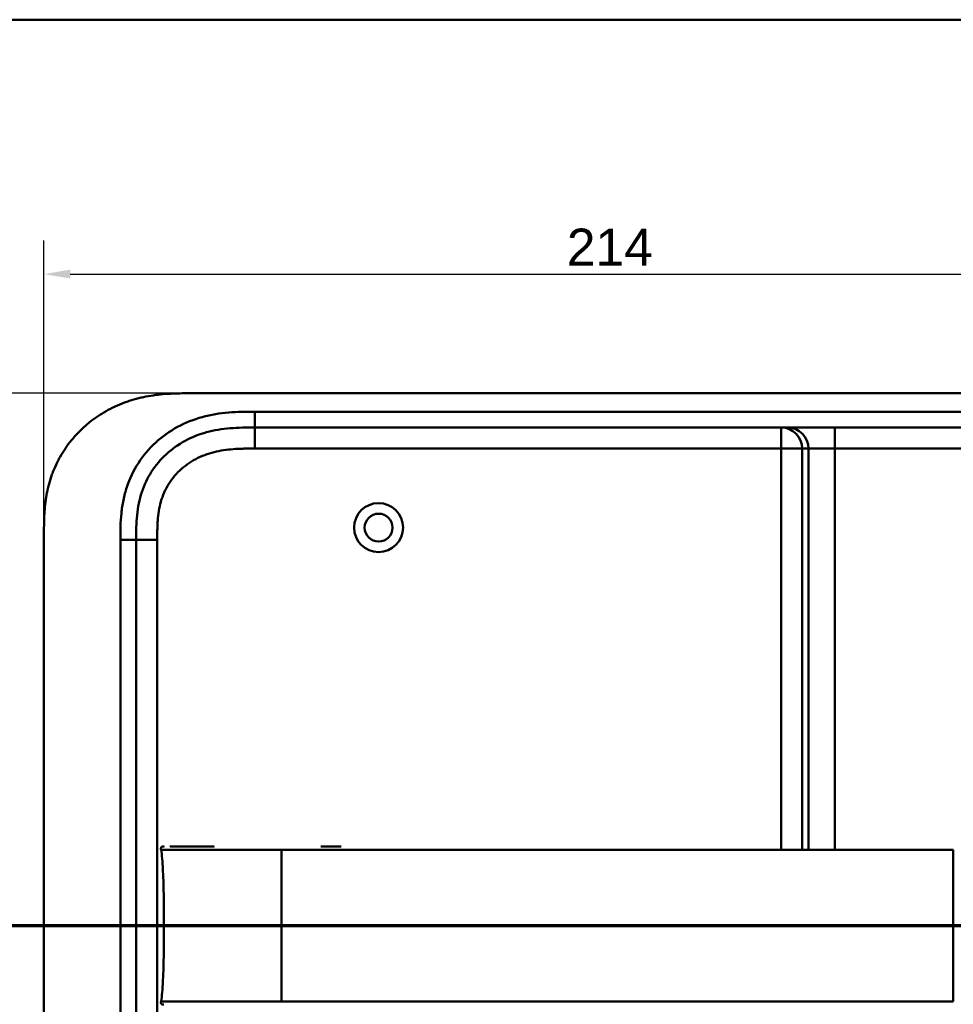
# Model space of a CAD drawing. Header units: millimetres. Extents: x 20 to 833, y 20 to 574.
# Tile 19 of 20: x 537 to 714, y 387 to 574. Entities that reach past the tile are written whole.
import ezdxf

# ---------------------------------------------------------------- set-up
doc = ezdxf.new("R2010")
doc.units = ezdxf.units.MM
doc.header["$LTSCALE"] = 2
for name, color, linetype, lineweight in [('Bemaßungen(DIN)', 7, 'Continuous', 25), ('Schnittansichtslinien(DIN)', 7, 'Continuous', 70), ('Sichtbare Kanten(DIN)', 7, 'Continuous', 50), ('Sichtbare tangentiale Kanten(DIN)', 7, 'Continuous', 50), ('Skizziergeometrie(DIN)', 7, 'Continuous', 50)]:
    doc.layers.add(name, color=color, linetype=linetype, lineweight=lineweight)
doc.styles.add('Aktuell-DINGroßer Text', font='arial.ttf')
doc.styles.add('STANDARD-DIN~0', font='arial.ttf')
doc.dimstyles.new('CAD-LAN', dxfattribs={"dimscale": 2, "dimtxt": 3.5, "dimasz": 2.5, "dimexe": 3.175, "dimexo": 0, "dimgap": 0.8, "dimtad": 1, "dimrnd": 1e-08, "dimtxsty": 'STANDARD-DIN~0', "dimcen": 0.09, "dimdle": 10, "dimclrd": 250, "dimclre": 250, "dimclrt": 250, "dimadec": 0, "dimazin": 2, "dimtfac": 1, "dimtmove": 0, "dimatfit": 3, "dimfxl": 1, "dimtolj": 1, "dimtzin": 0, "dimlwd": 25, "dimlwe": 25, "dimarcsym": 0})

# ---------------------------------------------------------------- blocks, each defined once
blk = doc.blocks.new('Ränder Standardrahmen')
at = {"layer": 'Skizziergeometrie(DIN)', "flags": 128}
blk.add_lwpolyline([(10, 10), (10, 287), (410, 287), (410, 10), (10, 10)], dxfattribs=at)
blk = doc.blocks.new('*D21')
at = {"layer": 'Bemaßungen(DIN)', "color": 250, "linetype": 'Continuous', "lineweight": 25, "true_color": 0x3f3f3f, "transparency": 16777216}
for p, q in [((568.95, 503.11), (483.16, 503.11)), ((489.51, 498.11), (489.51, 263.11)), ((569.51, 258.11), (483.16, 258.11))]:
    blk.add_line(p, q, dxfattribs=at)
at = {"layer": 'Bemaßungen(DIN)', "color": 250, "linetype": 'Continuous', "true_color": 0x3f3f3f, "transparency": 16777216}
for points in [[(488.68, 498.11), (490.35, 498.11), (489.51, 503.11)], [(488.68, 263.11), (490.35, 263.11), (489.51, 258.11)]]:
    blk.add_solid(points, dxfattribs=at)
at = {"layer": 'Defpoints', "color": 0, "linetype": 'Continuous', "transparency": 16777216}
for p in [(568.95, 503.11), (489.51, 258.11), (569.51, 258.11)]:
    blk.add_point(p, dxfattribs=at)
at = {"layer": 'Bemaßungen(DIN)', "color": 250, "linetype": 'Continuous', "lineweight": 25, "true_color": 0x3f3f3f, "transparency": 16777216, "insert": (480.77, 372.79), "char_height": 7, "attachment_point": 1, "rotation": 90, "style": 'STANDARD-DIN~0'}
blk.add_mtext('\\A1;245', dxfattribs=at)
blk = doc.blocks.new('*D22')
at = {"layer": 'Bemaßungen(DIN)', "color": 250, "linetype": 'Continuous', "lineweight": 25, "true_color": 0x3f3f3f, "transparency": 16777216}
for p, q in [((541.47, 476.32), (541.47, 532.07)), ((755.47, 476.32), (755.47, 532.07)), ((546.47, 525.72), (750.47, 525.72))]:
    blk.add_line(p, q, dxfattribs=at)
at = {"layer": 'Bemaßungen(DIN)', "color": 250, "linetype": 'Continuous', "true_color": 0x3f3f3f, "transparency": 16777216}
for points in [[(546.47, 526.56), (546.47, 524.89), (541.47, 525.72)], [(750.47, 526.56), (750.47, 524.89), (755.47, 525.72)]]:
    blk.add_solid(points, dxfattribs=at)
at = {"layer": 'Defpoints', "color": 0, "linetype": 'Continuous', "transparency": 16777216}
for p in [(755.47, 525.72), (541.47, 476.32), (755.47, 476.32)]:
    blk.add_point(p, dxfattribs=at)
at = {"layer": 'Bemaßungen(DIN)', "color": 250, "linetype": 'Continuous', "lineweight": 25, "true_color": 0x3f3f3f, "transparency": 16777216, "insert": (640.7, 534.35), "char_height": 7, "attachment_point": 1, "style": 'STANDARD-DIN~0'}
blk.add_mtext('\\A1;214', dxfattribs=at)
blk = doc.blocks.new('2DTransSchnitt0')
at = {"layer": 'Schnittansichtslinien(DIN)', "linetype": 'Continuous'}
for p, q in [((260.268, 212.356), (260.268, 206.048)), ((389.57, 212.356), (389.57, 206.048)), ((259.268, 206.048), (260.268, 201.048)), ((261.268, 206.048), (259.268, 206.048)), ((260.268, 206.048), (260.268, 201.048)), ((260.268, 201.048), (261.268, 206.048)), ((388.57, 206.048), (389.57, 201.048)), ((390.57, 206.048), (388.57, 206.048)), ((389.57, 206.048), (389.57, 201.048)), ((389.57, 201.048), (390.57, 206.048)), ((254.987, 201.048), (394.852, 201.048))]:
    blk.add_line(p, q, dxfattribs=at)
at = {"layer": 'Schnittansichtslinien(DIN)', "linetype": 'Continuous', "lineweight": 140}
for p, q in [((254.987, 201.048), (265.55, 201.048)), ((384.289, 201.048), (394.852, 201.048))]:
    blk.add_line(p, q, dxfattribs=at)
at = {"layer": 'Schnittansichtslinien(DIN)', "linetype": 'Continuous', "flags": 128}
for points in [[(259.268, 206.048), (260.268, 201.048), (261.268, 206.048), (259.268, 206.048)], [(388.57, 206.048), (389.57, 201.048), (390.57, 206.048), (388.57, 206.048)]]:
    blk.add_lwpolyline(points, dxfattribs=at)
at = {"layer": 'Schnittansichtslinien(DIN)'}
for points in [[(259.268, 206.048), (260.268, 201.048), (261.268, 206.048), (259.268, 206.048)], [(388.57, 206.048), (389.57, 201.048), (390.57, 206.048), (388.57, 206.048)]]:
    blk.add_solid(points, dxfattribs=at)
at = {"layer": 'Schnittansichtslinien(DIN)', "char_height": 3.734, "attachment_point": 7, "style": 'Aktuell-DINGroßer Text'}
for insert in [(258.515, 214.548), (387.817, 214.548)]:
    blk.add_mtext('A', dxfattribs=dict(at, insert=insert))

msp = doc.modelspace()

# ---------------------------------------------------------------- linework, layer by layer
at = {"layer": 'Sichtbare Kanten(DIN)'}
for p, q in [((727.436, 503.107), (568.953, 503.107)), ((581.513, 496.607), (726.436, 496.607)), ((541.474, 284.891), (541.474, 476.323)), ((558.974, 285.891), (558.974, 475.323)), ((594.012, 417.095), (597.859, 417.095))]:
    msp.add_line(p, q, dxfattribs=at)
for radius in [4.65, 2.65]:
    msp.add_circle((604.974, 477.607), radius, dxfattribs=at)
for points, knots in [([(568.953, 503.107), (568.543, 503.107), (567.53, 503.102), (566.204, 503.071), (564.676, 502.989), (563.447, 502.881), (561.907, 502.679), (560.675, 502.459), (559.143, 502.104), (557.927, 501.752), (556.428, 501.225), (555.25, 500.733), (553.813, 500.03), (552.695, 499.398), (551.348, 498.523), (550.314, 497.759), (549.086, 496.727), (548.158, 495.843), (547.073, 494.673), (546.27, 493.687), (545.351, 492.402), (544.686, 491.335), (543.948, 489.962), (543.431, 488.836), (542.879, 487.402), (542.511, 486.239), (542.14, 484.773), (541.912, 483.593), (541.703, 482.12), (541.593, 480.943), (541.51, 479.483), (541.475, 478.034), (541.474, 476.89), (541.474, 476.323)], [0.01304212, 0.01304212, 0.01304212, 0.01304212, 0.04166717, 0.08333381, 0.10416714, 0.14583378, 0.1666671, 0.20833375, 0.22916707, 0.27083371, 0.29166704, 0.33333368, 0.354167, 0.39583365, 0.41666697, 0.45833362, 0.47916694, 0.52083358, 0.54166691, 0.58333355, 0.60416687, 0.64583352, 0.66666684, 0.70833349, 0.72916681, 0.77083345, 0.79166678, 0.83333342, 0.85416674, 0.89583339, 0.91666671, 0.95833335, 0.99999585, 0.99999585, 0.99999585, 0.99999585]), ([(558.974, 475.323), (558.974, 476.111), (558.975, 476.904), (558.997, 477.695), (559.019, 478.466), (559.062, 479.236), (559.14, 479.998), (559.215, 480.744), (559.325, 481.484), (559.474, 482.214), (559.622, 482.931), (559.808, 483.639), (560.038, 484.334), (560.49, 485.698), (561.111, 487.014), (561.902, 488.239), (562.681, 489.444), (563.625, 490.561), (564.698, 491.547), (565.767, 492.527), (566.963, 493.376), (568.246, 494.071), (569.536, 494.771), (570.913, 495.315), (572.335, 495.707), (573.053, 495.904), (573.783, 496.064), (574.521, 496.189), (575.268, 496.315), (576.024, 496.407), (576.786, 496.471), (577.559, 496.535), (578.338, 496.57), (579.12, 496.588), (579.917, 496.607), (580.715, 496.607), (581.513, 496.607)], [-3.5878945, -3.5878945, -3.5878945, -3.5878945, -3.3463969, -3.3463969, -3.3463969, -3.1110564, -3.1110564, -3.1110564, -2.8806944, -2.8806944, -2.8806944, -2.6543295, -2.6543295, -2.6543295, -2.2103328, -2.2103328, -2.2103328, -1.773398, -1.773398, -1.773398, -1.3386841, -1.3386841, -1.3386841, -0.9015937, -0.9015937, -0.9015937, -0.6806641, -0.6806641, -0.6806641, -0.4572687, -0.4572687, -0.4572687, -0.2306635, -0.2306635, -0.2306635, 0, 0, 0, 0]), ([(563.702, 416.484), (563.686, 416.587), (563.667, 416.692), (563.682, 416.821), (563.687, 416.848), (563.701, 416.893), (563.71, 416.913), (563.731, 416.95), (563.744, 416.967), (563.772, 416.997), (563.789, 417.01), (563.841, 417.045), (563.881, 417.061), (563.962, 417.082), (564.004, 417.087), (564.064, 417.092), (564.083, 417.093), (564.116, 417.094), (564.13, 417.095), (564.149, 417.095), (564.154, 417.095), (564.163, 417.095), (564.168, 417.095), (564.175, 417.095), (564.178, 417.095), (564.19, 417.095), (564.194, 417.095), (564.203, 417.095), (564.205, 417.095), (564.211, 417.095), (564.213, 417.095), (564.216, 417.095), (564.217, 417.095), (564.218, 417.095), (564.218, 417.095), (564.219, 417.095), (564.219, 417.095), (564.219, 417.095), (564.219, 417.095), (564.219, 417.095)], [0, 0, 0, 0, 0.0311277, 0.0311277, 0.03911556, 0.03911556, 0.04551701, 0.04551701, 0.05176502, 0.05176502, 0.05801202, 0.05801202, 0.07063282, 0.07063282, 0.08310355, 0.08310355, 0.08876398, 0.08876398, 0.09302208, 0.09302208, 0.0945824, 0.0945824, 0.09615429, 0.09615429, 0.09772199, 0.09772199, 0.10409523, 0.10409523, 0.11652864, 0.11652864, 0.13514677, 0.13514677, 0.13863752, 0.13863752, 0.14018957, 0.14018957, 0.14028666, 0.14028666, 0.14033604, 0.14033604, 0.14033604, 0.14033604]), ([(564.109, 417.094), (564.136, 417.096), (564.162, 417.096), (564.209, 417.097), (564.23, 417.096), (564.256, 417.096), (564.262, 417.096), (564.268, 417.096), (564.268, 417.096), (564.269, 417.096), (564.269, 417.096), (564.269, 417.096)], [0.159826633, 0.159826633, 0.159826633, 0.159826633, 0.167747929, 0.167747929, 0.174016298, 0.174016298, 0.175896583, 0.175896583, 0.175984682, 0.175984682, 0.176039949, 0.176039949, 0.176039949, 0.176039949]), ([(564.204, 417.095), (564.208, 417.095), (564.212, 417.095), (564.229, 417.095), (564.243, 417.095), (564.257, 417.095), (564.257, 417.095), (564.257, 417.095), (564.257, 417.095), (564.258, 417.095), (564.258, 417.095), (564.258, 417.095)], [0.1063680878, 0.1063680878, 0.1063680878, 0.1063680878, 0.1076624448, 0.1076624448, 0.1118780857, 0.1118780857, 0.1119328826, 0.1119328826, 0.1119534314, 0.1119534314, 0.1119649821, 0.1119649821, 0.1119649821, 0.1119649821]), ([(564.211, 417.095), (564.217, 417.095), (564.223, 417.095), (564.233, 417.095), (564.235, 417.095), (564.241, 417.095), (564.243, 417.095), (564.247, 417.095), (564.249, 417.095), (564.25, 417.095), (564.25, 417.095), (564.251, 417.095), (564.251, 417.095), (564.251, 417.095), (564.251, 417.095), (564.251, 417.095)], [0.0954974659, 0.0954974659, 0.0954974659, 0.0954974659, 0.0980683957, 0.0980683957, 0.0989366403, 0.0989366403, 0.0997885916, 0.0997885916, 0.1001419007, 0.1001419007, 0.1002300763, 0.1002300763, 0.1002741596, 0.1002741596, 0.1002851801, 0.1002851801, 0.1002851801, 0.1002851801]), ([(565.392, 417.095), (565.392, 417.095), (565.392, 417.095), (565.392, 417.095), (565.392, 417.095), (565.392, 417.095), (565.392, 417.095), (565.393, 417.095), (565.393, 417.095), (565.394, 417.095), (565.395, 417.095), (565.398, 417.095), (565.4, 417.095), (565.419, 417.095), (565.438, 417.095), (565.481, 417.095), (565.506, 417.095), (565.601, 417.095), (565.673, 417.095), (565.849, 417.095), (565.956, 417.095), (566.107, 417.095), (566.146, 417.095), (566.283, 417.095), (566.385, 417.095), (566.532, 417.095), (566.573, 417.095), (566.63, 417.095), (566.645, 417.095), (566.661, 417.095), (566.662, 417.095), (566.662, 417.095), (566.662, 417.095), (566.662, 417.095)], [0, 0, 0, 0, 0.00002838, 0.00002838, 0.00008514, 0.00008514, 0.00019867, 0.00019867, 0.00065277, 0.00065277, 0.00156097, 0.00156097, 0.00328513, 0.00328513, 0.02167639, 0.02167639, 0.04619826, 0.04619826, 0.11159781, 0.11159781, 0.19880871, 0.19880871, 0.22787204, 0.22787204, 0.30054296, 0.30054296, 0.32778981, 0.32778981, 0.33800712, 0.33800712, 0.33824659, 0.33824659, 0.33826078, 0.33826078, 0.33826078, 0.33826078]), ([(566.662, 417.095), (567.177, 417.095), (567.637, 417.095), (568.206, 417.095), (568.206, 417.095), (568.206, 417.095), (568.206, 417.095), (568.206, 417.095), (568.206, 417.095), (568.207, 417.095), (568.208, 417.095), (568.225, 417.095), (568.241, 417.095), (568.278, 417.095), (568.299, 417.095), (568.378, 417.095), (568.435, 417.095), (568.649, 417.095), (568.81, 417.095), (569.029, 417.095), (569.085, 417.095), (570.272, 417.095), (571.624, 417.095), (573.267, 417.095), (573.447, 417.095), (573.663, 417.095), (573.697, 417.095), (573.734, 417.095), (573.737, 417.095), (573.741, 417.095), (573.741, 417.095), (573.742, 417.095), (573.742, 417.095), (573.742, 417.095), (573.742, 417.095), (573.742, 417.095), (573.742, 417.095), (573.742, 417.095)], [0, 0, 0, 0, 0.2888434, 0.2888434, 0.2888555, 0.2888555, 0.2889037, 0.2889037, 0.2890003, 0.2890003, 0.2893864, 0.2893864, 0.2972061, 0.2972061, 0.3076323, 0.3076323, 0.3354365, 0.3354365, 0.409599, 0.409599, 0.4343137, 0.4343137, 0.9352187, 0.9352187, 0.9962242, 0.9962242, 1.0076608, 1.0076608, 1.008733, 1.008733, 1.0088295, 1.0088295, 1.0088778, 1.0088778, 1.0089019, 1.0089019, 1.008914, 1.008914, 1.008914, 1.008914]), ([(564.24, 402.095), (564.24, 405.932), (564.196, 409.746), (564.046, 412.695), (563.969, 414.197), (563.862, 415.478), (563.706, 416.484)], [0, 0, 0, 0, 0.30889062, 0.30889062, 0.30889062, 0.46621578, 0.46621578, 0.46621578, 0.46621578]), ([(564.24, 402.095), (564.24, 398.258), (564.196, 394.444), (564.046, 391.495), (563.969, 389.993), (563.862, 388.712), (563.706, 387.705)], [0, 0, 0, 0, 0.30888536, 0.30888536, 0.30888536, 0.4662495, 0.4662495, 0.4662495, 0.4662495]), ([(564.219, 387.094), (564.219, 387.094), (564.219, 387.094), (564.218, 387.094), (564.218, 387.094), (564.218, 387.094), (564.217, 387.094), (564.217, 387.094), (564.216, 387.094), (564.213, 387.094), (564.211, 387.094), (564.206, 387.094), (564.205, 387.094), (564.199, 387.094), (564.196, 387.094), (564.183, 387.094), (564.18, 387.094), (564.173, 387.094), (564.171, 387.094), (564.165, 387.095), (564.162, 387.095), (564.152, 387.095), (564.144, 387.095), (564.121, 387.095), (564.106, 387.096), (564.029, 387.099), (563.967, 387.105), (563.878, 387.131), (563.849, 387.142), (563.795, 387.173), (563.77, 387.193), (563.73, 387.24), (563.714, 387.267), (563.691, 387.325), (563.684, 387.355), (563.676, 387.416), (563.675, 387.447), (563.677, 387.554), (563.69, 387.63), (563.702, 387.705)], [0, 0, 0, 0, 0.00028677, 0.00028677, 0.00085963, 0.00085963, 0.00200522, 0.00200522, 0.00429634, 0.00429634, 0.02262582, 0.02262582, 0.03179275, 0.03179275, 0.04109082, 0.04109082, 0.04341208, 0.04341208, 0.04456569, 0.04456569, 0.0457191, 0.0457191, 0.04803012, 0.04803012, 0.05262125, 0.05262125, 0.07113734, 0.07113734, 0.08037876, 0.08037876, 0.08967939, 0.08967939, 0.09896722, 0.09896722, 0.10819297, 0.10819297, 0.11738064, 0.11738064, 0.14030942, 0.14030942, 0.14030942, 0.14030942])]:
    msp.add_open_spline(points, degree=3, knots=knots, dxfattribs=at)
msp.add_rational_spline([(563.706, 387.705), (563.706, 387.705), (563.705, 387.705), (563.705, 387.705), (563.703, 387.705), (563.702, 387.705), (563.702, 387.705)], [1, 1, 1, 1, 1.08010035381, 1.12345159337, 1.13005371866], degree=3, knots=[0, 0, 0, 0, 0.00567203, 0.00567203, 0.00567203, 0.11634103, 0.11634103, 0.11634103, 0.11634103], dxfattribs=at)
at = {"layer": 'Sichtbare tangentiale Kanten(DIN)'}
for p, q in [((581.513, 496.607), (581.513, 499.607)), ((581.492, 492.607), (581.492, 496.607)), ((681.377, 496.607), (681.377, 492.607)), ((691.548, 496.607), (691.548, 492.607)), ((681.377, 492.607), (581.492, 492.607)), ((685.362, 492.607), (681.377, 492.607)), ((681.377, 416.484), (681.377, 492.607)), ((686.568, 492.607), (685.362, 492.607)), ((685.362, 492.607), (685.362, 416.484)), ((691.548, 492.607), (686.568, 492.607)), ((686.568, 416.484), (686.568, 492.607)), ((691.548, 492.607), (691.548, 416.484)), ((726.437, 492.607), (691.548, 492.607)), ((555.974, 475.323), (558.974, 475.323)), ((562.974, 475.323), (558.974, 475.323)), ((562.974, 475.323), (562.974, 285.892)), ((714.042, 402.095), (586.569, 402.095)), ((681.377, 387.705), (681.377, 387.705)), ((685.362, 387.705), (685.362, 387.705)), ((686.568, 387.705), (686.568, 387.705)), ((691.548, 387.705), (691.548, 387.705))]:
    msp.add_line(p, q, dxfattribs=at)
for points, knots in [([(581.513, 499.607), (581.297, 499.607), (581.082, 499.607), (580.867, 499.606), (580.665, 499.606), (580.463, 499.606), (580.261, 499.604), (580.161, 499.604), (580.06, 499.603), (579.959, 499.602), (579.663, 499.599), (579.368, 499.595), (579.051, 499.587), (579.044, 499.587), (579.036, 499.587), (579.028, 499.587), (578.141, 499.566), (577.344, 499.528), (576.537, 499.46), (576.522, 499.459), (576.507, 499.458), (576.493, 499.457), (575.672, 499.387), (574.843, 499.286), (574.02, 499.146), (574.012, 499.145), (574.004, 499.144), (573.996, 499.142), (573.169, 499.002), (572.348, 498.822), (571.538, 498.599), (571.532, 498.597), (571.525, 498.595), (571.519, 498.594), (569.886, 498.142), (568.29, 497.507), (566.816, 496.708), (565.331, 495.903), (563.918, 494.902), (562.671, 493.757), (561.421, 492.611), (560.296, 491.282), (559.382, 489.867), (558.472, 488.457), (557.727, 486.895), (557.194, 485.288), (557.193, 485.285), (557.191, 485.281), (557.19, 485.278), (556.926, 484.48), (556.71, 483.661), (556.54, 482.838), (556.539, 482.831), (556.537, 482.824), (556.536, 482.817), (556.368, 481.998), (556.244, 481.166), (556.159, 480.344), (556.158, 480.33), (556.156, 480.316), (556.155, 480.302), (556.073, 479.493), (556.025, 478.689), (556, 477.82), (555.999, 477.807), (555.999, 477.794), (555.998, 477.78), (555.974, 476.936), (555.974, 476.129), (555.974, 475.323)], [79.0507351, 79.0507351, 79.0507351, 79.0507351, 79.115326, 79.115326, 79.115326, 79.175852, 79.175852, 79.175852, 79.206115, 79.206115, 79.206115, 79.2947699, 79.2947699, 79.2947699, 79.2969041, 79.2969041, 79.2969041, 79.5442558, 79.5442558, 79.5442558, 79.5487575, 79.5487575, 79.5487575, 79.8000755, 79.8000755, 79.8000755, 79.8025259, 79.8025259, 79.8025259, 80.0549623, 80.0549623, 80.0549623, 80.056924, 80.056924, 80.056924, 80.5656653, 80.5656653, 80.5656653, 81.0782231, 81.0782231, 81.0782231, 81.5913866, 81.5913866, 81.5913866, 82.1026454, 82.1026454, 82.1026454, 82.1037871, 82.1037871, 82.1037871, 82.3575184, 82.3575184, 82.3575184, 82.3596398, 82.3596398, 82.3596398, 82.6121592, 82.6121592, 82.6121592, 82.6164541, 82.6164541, 82.6164541, 82.8648963, 82.8648963, 82.8648963, 82.8687085, 82.8687085, 82.8687085, 83.1106796, 83.1106796, 83.1106796, 83.1106796]), ([(581.492, 492.607), (581.258, 492.607), (581.024, 492.607), (580.79, 492.607), (580.714, 492.606), (580.639, 492.606), (580.564, 492.606), (580.488, 492.606), (580.413, 492.605), (580.338, 492.605), (580.187, 492.604), (580.036, 492.603), (579.885, 492.601), (579.81, 492.6), (579.735, 492.599), (579.659, 492.598), (579.507, 492.596), (579.355, 492.593), (579.203, 492.589), (579.127, 492.588), (579.051, 492.585), (578.975, 492.583), (578.601, 492.573), (578.218, 492.557), (577.834, 492.535), (577.827, 492.535), (577.82, 492.534), (577.813, 492.534), (577.196, 492.497), (576.609, 492.445), (576.016, 492.368), (576.007, 492.367), (575.998, 492.366), (575.989, 492.365), (575.389, 492.286), (574.798, 492.185), (574.209, 492.052), (574.204, 492.051), (574.198, 492.05), (574.193, 492.049), (573.595, 491.914), (572.999, 491.747), (572.421, 491.548), (572.417, 491.547), (572.414, 491.546), (572.41, 491.545), (571.825, 491.343), (571.245, 491.104), (570.687, 490.83), (570.129, 490.557), (569.586, 490.246), (569.067, 489.901), (568.548, 489.557), (568.051, 489.176), (567.585, 488.764), (567.116, 488.349), (566.673, 487.897), (566.268, 487.421), (565.865, 486.946), (565.493, 486.438), (565.163, 485.911), (564.835, 485.386), (564.542, 484.833), (564.294, 484.269), (564.048, 483.71), (563.839, 483.128), (563.67, 482.54), (563.669, 482.536), (563.667, 482.532), (563.666, 482.527), (563.501, 481.95), (563.372, 481.364), (563.275, 480.771), (563.273, 480.762), (563.272, 480.753), (563.27, 480.744), (563.174, 480.156), (563.108, 479.567), (563.063, 478.951), (563.062, 478.944), (563.062, 478.936), (563.061, 478.929), (563.039, 478.625), (563.023, 478.331), (563.011, 478.03), (562.998, 477.72), (562.99, 477.412), (562.985, 477.105), (562.974, 476.509), (562.974, 475.915), (562.974, 475.323)], [0, 0, 0, 0, 0.0702177, 0.0702177, 0.0702177, 0.0928319, 0.0928319, 0.0928319, 0.1154462, 0.1154462, 0.1154462, 0.1606746, 0.1606746, 0.1606746, 0.1832888, 0.1832888, 0.1832888, 0.228941, 0.228941, 0.228941, 0.251767, 0.251767, 0.251767, 0.363762, 0.363762, 0.363762, 0.3658973, 0.3658973, 0.3658973, 0.5457808, 0.5457808, 0.5457808, 0.5485663, 0.5485663, 0.5485663, 0.730533, 0.730533, 0.730533, 0.7321671, 0.7321671, 0.7321671, 0.9170852, 0.9170852, 0.9170852, 0.9181595, 0.9181595, 0.9181595, 1.1053408, 1.1053408, 1.1053408, 1.2925833, 1.2925833, 1.2925833, 1.479843, 1.479843, 1.479843, 1.6683162, 1.6683162, 1.6683162, 1.8560489, 1.8560489, 1.8560489, 2.0426703, 2.0426703, 2.0426703, 2.2275204, 2.2275204, 2.2275204, 2.2288442, 2.2288442, 2.2288442, 2.4104084, 2.4104084, 2.4104084, 2.4131251, 2.4131251, 2.4131251, 2.5932379, 2.5932379, 2.5932379, 2.5954285, 2.5954285, 2.5954285, 2.684558, 2.684558, 2.684558, 2.7762862, 2.7762862, 2.7762862, 2.9540743, 2.9540743, 2.9540743, 2.9540743]), ([(586.569, 416.484), (587.897, 416.484), (589.225, 416.484), (590.553, 416.484), (591.105, 416.484), (591.657, 416.484), (592.209, 416.484), (592.984, 416.484), (593.758, 416.484), (594.532, 416.484), (594.945, 416.484), (595.357, 416.484), (595.769, 416.484), (596.685, 416.484), (597.601, 416.484), (598.517, 416.484), (605.157, 416.484), (611.797, 416.484), (618.436, 416.484)], [0, 0, 0, 0, 0.3984119, 0.3984119, 0.3984119, 0.558361, 0.558361, 0.558361, 0.7963648, 0.7963648, 0.7963648, 0.9137852, 0.9137852, 0.9137852, 1.1948602, 1.1948602, 1.1948602, 3.18679, 3.18679, 3.18679, 3.18679]), ([(618.436, 416.484), (644.994, 416.484), (671.551, 416.484), (698.109, 416.484), (699.487, 416.484), (700.865, 416.484), (702.243, 416.484), (703.52, 416.484), (704.798, 416.484), (706.075, 416.484), (708.731, 416.484), (711.387, 416.484), (714.042, 416.484)], [3.18679, 3.18679, 3.18679, 3.18679, 11.1540994, 11.1540994, 11.1540994, 11.5711487, 11.5711487, 11.5711487, 11.9507559, 11.9507559, 11.9507559, 12.7474629, 12.7474629, 12.7474629, 12.7474629]), ([(586.569, 402.095), (585.499, 402.095), (584.428, 402.095), (583.286, 402.095), (582.145, 402.095), (581.142, 402.095), (580.278, 402.095), (578.552, 402.095), (577.146, 402.095), (575.824, 402.095), (570.532, 402.095), (566.91, 402.095), (565.296, 402.095), (564.893, 402.095), (564.61, 402.095), (564.435, 402.095), (564.347, 402.095), (564.285, 402.095), (564.257, 402.095), (564.229, 402.095), (564.235, 402.095), (564.24, 402.095)], [0, 0, 0, 0, 0.2406476, 0.2406476, 0.2406476, 0.4812952, 0.4812952, 0.4812952, 0.9625904, 0.9625904, 0.9625904, 2.8877711, 2.8877711, 2.8877711, 3.3690663, 3.3690663, 3.3690663, 3.6097139, 3.6097139, 3.6097139, 3.8503615, 3.8503615, 3.8503615, 3.8503615]), ([(722.83, 402.095), (721.476, 402.095), (720.094, 402.095), (718.535, 402.095), (716.975, 402.095), (715.508, 402.095), (714.042, 402.095)], [0, 0, 0, 0, 0.44038321, 0.44038321, 0.44038321, 0.88076642, 0.88076642, 0.88076642, 0.88076642]), ([(586.569, 387.705), (587.897, 387.705), (589.225, 387.705), (590.553, 387.705), (591.102, 387.705), (591.652, 387.705), (592.201, 387.705), (592.978, 387.705), (593.755, 387.705), (594.532, 387.705), (594.943, 387.705), (595.354, 387.705), (595.765, 387.705), (596.683, 387.705), (597.6, 387.705), (598.517, 387.705), (605.157, 387.705), (611.797, 387.706), (618.436, 387.705)], [0, 0, 0, 0, 0.3984127, 0.3984127, 0.3984127, 0.5574675, 0.5574675, 0.5574675, 0.7963662, 0.7963662, 0.7963662, 0.9134321, 0.9134321, 0.9134321, 1.1948615, 1.1948615, 1.1948615, 3.1867877, 3.1867877, 3.1867877, 3.1867877]), ([(618.436, 387.705), (637.015, 387.705), (655.61, 387.705), (674.184, 387.705), (686.319, 387.705), (698.453, 387.705), (710.587, 387.705), (711.739, 387.705), (712.89, 387.705), (714.042, 387.705)], [3.1867877, 3.1867877, 3.1867877, 3.1867877, 8.7605377, 8.7605377, 8.7605377, 12.4019194, 12.4019194, 12.4019194, 12.7474629, 12.7474629, 12.7474629, 12.7474629])]:
    msp.add_open_spline(points, degree=3, knots=knots, dxfattribs=at)
for points, degree in [([(726.436, 499.607), (678.128, 499.607), (629.82, 499.607), (581.513, 499.607)], 3), ([(685.362, 492.607), (685.362, 494.816), (683.577, 496.607), (681.377, 496.607)], 3), ([(682.583, 496.607), (684.783, 496.607), (686.568, 494.816), (686.568, 492.607)], 3), ([(555.974, 475.323), (555.974, 412.179), (555.974, 349.035), (555.975, 285.891)], 3), ([(586.569, 416.484), (586.569, 414.695), (586.569, 412.194), (586.569, 409.044), (586.569, 405.57), (586.569, 402.095)], 5), ([(714.042, 416.484), (714.042, 414.695), (714.042, 412.194), (714.042, 409.044), (714.042, 405.57), (714.042, 402.095)], 5), ([(586.569, 387.705), (586.569, 389.495), (586.569, 391.995), (586.569, 395.145), (586.569, 398.62), (586.569, 402.095)], 5), ([(714.042, 387.705), (714.042, 389.495), (714.042, 391.995), (714.042, 395.145), (714.042, 398.62), (714.042, 402.094)], 5)]:
    msp.add_open_spline(points, degree=degree, dxfattribs=at)
for points, weights, knots in [([(563.702, 416.484), (563.702, 416.484), (563.703, 416.484), (563.706, 416.484), (563.715, 416.485), (563.736, 416.484), (563.771, 416.484), (563.823, 416.484), (563.908, 416.484), (564.028, 416.484), (564.109, 416.485), (564.206, 416.485), (564.32, 416.485), (564.661, 416.485), (565.158, 416.486), (565.817, 416.486), (566.172, 416.486), (566.574, 416.487), (567.021, 416.487), (567.475, 416.487), (567.975, 416.487), (568.52, 416.487), (568.593, 416.487), (568.667, 416.487), (568.742, 416.487), (569.223, 416.487), (569.736, 416.487), (570.28, 416.487), (570.907, 416.487), (571.573, 416.487), (572.278, 416.486), (572.975, 416.486), (573.709, 416.486), (574.48, 416.486), (575.225, 416.486), (576.004, 416.485), (576.821, 416.485), (577.102, 416.485), (577.388, 416.485), (577.679, 416.485), (577.792, 416.485), (577.907, 416.485), (578.022, 416.485), (578.416, 416.485), (578.82, 416.485), (579.235, 416.485), (579.63, 416.484), (580.036, 416.484), (580.455, 416.484), (580.85, 416.484), (581.257, 416.484), (581.68, 416.484), (582.071, 416.484), (582.478, 416.484), (582.906, 416.484), (583.289, 416.484), (583.696, 416.484), (584.132, 416.484), (584.498, 416.484), (584.899, 416.484), (585.356, 416.484), (585.649, 416.484), (585.989, 416.484), (586.569, 416.484)], [1.13005451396, 1.13784212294, 1.09449061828, 1, 1.01564349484, 1.01564349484, 1, 1.00925616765, 1.00925616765, 1, 1.00150118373, 1.00150118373, 1, 1.00280379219, 1.00280379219, 1, 0.999526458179, 0.999526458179, 1, 0.99915374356, 0.99915374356, 1, 0.9999832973, 0.9999832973, 1, 0.99933166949, 0.99933166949, 1, 0.999344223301, 0.999344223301, 1, 0.999922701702, 0.999922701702, 1, 1.00094814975, 1.00094814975, 1, 1.00025925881, 1.00025925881, 1, 1.0000518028, 1.0000518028, 1, 1.00084824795, 1.00084824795, 1, 1.00131558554, 1.00131558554, 1, 1.00209490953, 1.00209490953, 1, 1.00365462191, 1.00365462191, 1, 1.00586740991, 1.00586740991, 1, 1.01725389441, 1.01725389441, 1, 1.18722739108, 1.18722739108, 1], [0.1163416, 0.1163416, 0.1163416, 0.1163416, 0.2468921, 0.2468921, 0.2468921, 0.4853656, 0.4853656, 0.4853656, 0.7799914, 0.7799914, 0.7799914, 0.9644924, 0.9644924, 0.9644924, 1.4628246, 1.4628246, 1.4628246, 1.7145394, 1.7145394, 1.7145394, 1.9637666, 1.9637666, 1.9637666, 1.9969824, 1.9969824, 1.9969824, 2.209763, 2.209763, 2.209763, 2.4552095, 2.4552095, 2.4552095, 2.7022329, 2.7022329, 2.7022329, 2.9498421, 2.9498421, 2.9498421, 3.0383348, 3.0383348, 3.0383348, 3.0733169, 3.0733169, 3.0733169, 3.1966109, 3.1966109, 3.1966109, 3.3197585, 3.3197585, 3.3197585, 3.4427414, 3.4427414, 3.4427414, 3.5655395, 3.5655395, 3.5655395, 3.6881793, 3.6881793, 3.6881793, 3.8106534, 3.8106534, 3.8106534, 3.9319007, 3.9319007, 3.9319007, 3.9319007]), ([(563.702, 387.705), (563.702, 387.705), (563.703, 387.705), (563.706, 387.705), (563.715, 387.705), (563.736, 387.705), (563.771, 387.705), (563.823, 387.705), (563.908, 387.705), (564.028, 387.705), (564.108, 387.705), (564.206, 387.705), (564.32, 387.705), (564.661, 387.704), (565.158, 387.704), (565.817, 387.703), (566.172, 387.703), (566.574, 387.703), (567.021, 387.703), (567.475, 387.702), (567.975, 387.702), (568.52, 387.702), (568.593, 387.702), (568.667, 387.702), (568.742, 387.702), (569.223, 387.702), (569.736, 387.702), (570.28, 387.702), (570.907, 387.703), (571.573, 387.703), (572.278, 387.703), (572.975, 387.703), (573.709, 387.703), (574.48, 387.704), (575.225, 387.704), (576.004, 387.704), (576.821, 387.704), (577.103, 387.704), (577.39, 387.705), (577.681, 387.705), (577.794, 387.705), (577.908, 387.705), (578.022, 387.705), (578.416, 387.705), (578.82, 387.705), (579.235, 387.705), (579.63, 387.705), (580.036, 387.705), (580.455, 387.705), (580.85, 387.705), (581.257, 387.705), (581.68, 387.705), (582.071, 387.705), (582.478, 387.705), (582.906, 387.705), (583.289, 387.705), (583.696, 387.705), (584.132, 387.705), (584.498, 387.705), (584.899, 387.705), (585.356, 387.705), (585.649, 387.705), (585.989, 387.705), (586.569, 387.705)], [1.13005371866, 1.13784194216, 1.09449070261, 1, 1.01564352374, 1.01564352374, 1, 1.00924441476, 1.00924441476, 1, 1.00150609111, 1.00150609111, 1, 1.00280370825, 1.00280370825, 1, 0.999526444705, 0.999526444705, 1, 0.999153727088, 0.999153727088, 1, 0.999983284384, 0.999983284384, 1, 0.999331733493, 0.999331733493, 1, 0.999344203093, 0.999344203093, 1, 0.999922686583, 0.999922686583, 1, 1.00094812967, 1.00094812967, 1, 1.00026108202, 1.00026108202, 1, 1.00005099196, 1.00005099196, 1, 1.00084821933, 1.00084821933, 1, 1.00131563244, 1.00131563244, 1, 1.00209471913, 1.00209471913, 1, 1.00365509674, 1.00365509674, 1, 1.00586622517, 1.00586622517, 1, 1.01725442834, 1.01725442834, 1, 1.18725223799, 1.18725223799, 1], [0.116341, 0.116341, 0.116341, 0.116341, 0.2468922, 0.2468922, 0.2468922, 0.4853665, 0.4853665, 0.4853665, 0.7797367, 0.7797367, 0.7797367, 0.9644969, 0.9644969, 0.9644969, 1.4628301, 1.4628301, 1.4628301, 1.7145451, 1.7145451, 1.7145451, 1.9637733, 1.9637733, 1.9637733, 1.9970018, 1.9970018, 1.9970018, 2.2097713, 2.2097713, 2.2097713, 2.4552194, 2.4552194, 2.4552194, 2.7022438, 2.7022438, 2.7022438, 2.9498539, 2.9498539, 2.9498539, 3.0386311, 3.0386311, 3.0386311, 3.0733288, 3.0733288, 3.0733288, 3.1966231, 3.1966231, 3.1966231, 3.3197709, 3.3197709, 3.3197709, 3.4427542, 3.4427542, 3.4427542, 3.5655525, 3.5655525, 3.5655525, 3.688193, 3.688193, 3.688193, 3.8106673, 3.8106673, 3.8106673, 3.931916, 3.931916, 3.931916, 3.931916])]:
    msp.add_rational_spline(points, weights, degree=3, knots=knots, dxfattribs=at)

# ---------------------------------------------------------------- block references
at = {"xscale": 2, "yscale": 2, "zscale": 2}
msp.add_blockref('Ränder Standardrahmen', (0, 0), dxfattribs=at)
at = {"layer": 'Schnittansichtslinien(DIN)', "xscale": 2, "yscale": 2, "zscale": 2}
msp.add_blockref('2DTransSchnitt0', (0, 0), dxfattribs=at)

# ---------------------------------------------------------------- dimensions: what is measured, and where the dimension line sits
at = {"layer": 'Bemaßungen(DIN)', "color": 250, "linetype": 'Continuous', "lineweight": 25, "true_color": 0x3f3f3f}
for base, p1, p2, angle, picture, middle in [((755.474, 525.723), (541.474, 476.323), (755.474, 476.323), 180, '*D22', (648.474, 525.723)), ((489.513, 258.107), (568.953, 503.107), (569.513, 258.107), 90, '*D21', (489.513, 380.607))]:
    dim = msp.add_linear_dim(base=base, p1=p1, p2=p2, angle=angle, dimstyle='CAD-LAN', override={"dimgap": 0.8, "dimdec": 2, "dimtol": 0, "dimlim": 0, "dimtp": 0, "dimtm": 0, "dimtdec": 2, "dimtofl": 0, "dimatfit": 1}, dxfattribs=at)
    dim.commit()
    dim.dimension.update_dxf_attribs({"geometry": picture, "text_midpoint": middle, "dimtype": 160})

doc.saveas('drawing.dxf')
